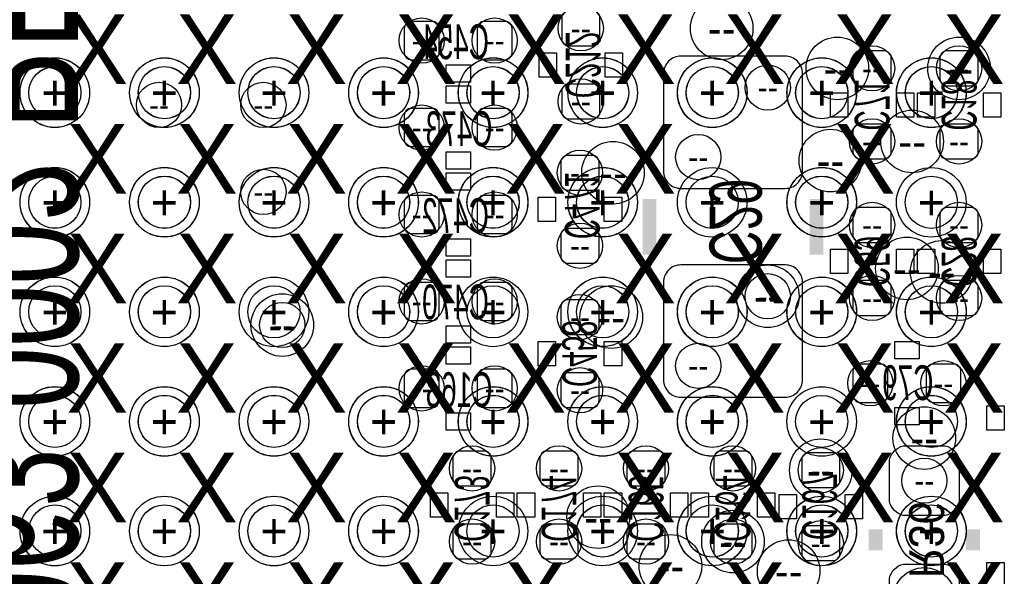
# Model space of a CAD drawing. Extents: x -22 to 398, y -34 to 263.
# Tile 11 of 48: x 27.37 to 34.56, y 18.23 to 22.3. Entities that reach past the tile are written whole.
import ezdxf
from ezdxf.enums import TextEntityAlignment as Align

# ---------------------------------------------------------------- set-up
doc = ezdxf.new("R2010")
doc.units = 0
for name, color, linetype in [('ASSY_BOT', 211, 'CONTINUOUS'), ('BOT', 153, 'CONTINUOUS'), ('DRILL', 254, 'CONTINUOUS'), ('SILK_BOT', 120, 'CONTINUOUS'), ('TOP', 5, 'CONTINUOUS')]:
    doc.layers.add(name, color=color, linetype=linetype)

# ---------------------------------------------------------------- blocks, each defined once
blk = doc.blocks.new('FIGURE_CIRCLE')
blk.add_circle((0, 0), 0.5)

msp = doc.modelspace()

# ---------------------------------------------------------------- linework, layer by layer
at = {"layer": 'BOT'}
for points in [[(31.559754, 22.10562, 0.414214), (31.610554, 22.15642), (31.610554, 22.30882, 0.414214), (31.559754, 22.35962), (31.381954, 22.35962, 0.414214), (31.331154, 22.30882), (31.331154, 22.15642, 0.414214), (31.381954, 22.10562)], [(30.435804, 22.23262, 0.414214), (30.385004, 22.28342), (30.232604, 22.28342, 0.414214), (30.181804, 22.23262), (30.181804, 22.05482, 0.414214), (30.232604, 22.00402), (30.385004, 22.00402, 0.414214), (30.435804, 22.05482)], [(30.969204, 22.23262, 0.414214), (30.918404, 22.28342), (30.766004, 22.28342, 0.414214), (30.715204, 22.23262), (30.715204, 22.05482, 0.414214), (30.766004, 22.00402), (30.918404, 22.00402, 0.414214), (30.969204, 22.05482)], [(32.201104, 21.06422), (32.963104, 21.06422, 0.414214), (33.090104, 21.19122), (33.090104, 21.90242, 0.414214), (32.963104, 22.02942), (32.201104, 22.02942, 0.414214), (32.074104, 21.90242), (32.074104, 21.19122, 0.414214)], [(33.687004, 21.81352, 0.414214), (33.737804, 21.86432), (33.737804, 22.01672, 0.414214), (33.687004, 22.06752), (33.509204, 22.06752, 0.414214), (33.458404, 22.01672), (33.458404, 21.86432, 0.414214), (33.509204, 21.81352)], [(34.322004, 21.81352, 0.414214), (34.372804, 21.86432), (34.372804, 22.01672, 0.414214), (34.322004, 22.06752), (34.144204, 22.06752, 0.414214), (34.093404, 22.01672), (34.093404, 21.86432, 0.414214), (34.144204, 21.81352)], [(31.381954, 21.82622, 0.414214), (31.331154, 21.77542), (31.331154, 21.62302, 0.414214), (31.381954, 21.57222), (31.559754, 21.57222, 0.414214), (31.610554, 21.62302), (31.610554, 21.77542, 0.414214), (31.559754, 21.82622)], [(30.435804, 21.59762, 0.414214), (30.385004, 21.64842), (30.232604, 21.64842, 0.414214), (30.181804, 21.59762), (30.181804, 21.41982, 0.414214), (30.232604, 21.36902), (30.385004, 21.36902, 0.414214), (30.435804, 21.41982)], [(30.969204, 21.59762, 0.414214), (30.918404, 21.64842), (30.766004, 21.64842, 0.414214), (30.715204, 21.59762), (30.715204, 21.41982, 0.414214), (30.766004, 21.36902), (30.918404, 21.36902, 0.414214), (30.969204, 21.41982)], [(33.509204, 21.53412, 0.414214), (33.458404, 21.48332), (33.458404, 21.33092, 0.414214), (33.509204, 21.28012), (33.687004, 21.28012, 0.414214), (33.737804, 21.33092), (33.737804, 21.48332, 0.414214), (33.687004, 21.53412)], [(34.144204, 21.53412, 0.414214), (34.093404, 21.48332), (34.093404, 21.33092, 0.414214), (34.144204, 21.28012), (34.322004, 21.28012, 0.414214), (34.372804, 21.33092), (34.372804, 21.48332, 0.414214), (34.322004, 21.53412)], [(31.375604, 21.30552, 0.414214), (31.324804, 21.25472), (31.324804, 21.10232, 0.414214), (31.375604, 21.05152), (31.553404, 21.05152, 0.414214), (31.604204, 21.10232), (31.604204, 21.25472, 0.414214), (31.553404, 21.30552)], [(30.435804, 20.96262, 0.414214), (30.385004, 21.01342), (30.232604, 21.01342, 0.414214), (30.181804, 20.96262), (30.181804, 20.78482, 0.414214), (30.232604, 20.73402), (30.385004, 20.73402, 0.414214), (30.435804, 20.78482)], [(30.969204, 20.96262, 0.414214), (30.918404, 21.01342), (30.766004, 21.01342, 0.414214), (30.715204, 20.96262), (30.715204, 20.78482, 0.414214), (30.766004, 20.73402), (30.918404, 20.73402, 0.414214), (30.969204, 20.78482)], [(33.687004, 20.67052, 0.414214), (33.737804, 20.72132), (33.737804, 20.87372, 0.414214), (33.687004, 20.92452), (33.509204, 20.92452, 0.414214), (33.458404, 20.87372), (33.458404, 20.72132, 0.414214), (33.509204, 20.67052)], [(34.322004, 20.67052, 0.414214), (34.372804, 20.72132), (34.372804, 20.87372, 0.414214), (34.322004, 20.92452), (34.144204, 20.92452, 0.414214), (34.093404, 20.87372), (34.093404, 20.72132, 0.414214), (34.144204, 20.67052)], [(31.375604, 20.77212, 0.414214), (31.324804, 20.72132), (31.324804, 20.56892, 0.414214), (31.375604, 20.51812), (31.553404, 20.51812, 0.414214), (31.604204, 20.56892), (31.604204, 20.72132, 0.414214), (31.553404, 20.77212)], [(32.201104, 19.54022), (32.963104, 19.54022, 0.414214), (33.090104, 19.66722), (33.090104, 20.37842, 0.414214), (32.963104, 20.50542), (32.201104, 20.50542, 0.414214), (32.074104, 20.37842), (32.074104, 19.66722, 0.414214)], [(30.435804, 20.32762, 0.414214), (30.385004, 20.37842), (30.232604, 20.37842, 0.414214), (30.181804, 20.32762), (30.181804, 20.14982, 0.414214), (30.232604, 20.09902), (30.385004, 20.09902, 0.414214), (30.435804, 20.14982)], [(30.969204, 20.32762, 0.414214), (30.918404, 20.37842), (30.766004, 20.37842, 0.414214), (30.715204, 20.32762), (30.715204, 20.14982, 0.414214), (30.766004, 20.09902), (30.918404, 20.09902, 0.414214), (30.969204, 20.14982)], [(33.509204, 20.39112, 0.414214), (33.458404, 20.34032), (33.458404, 20.18792, 0.414214), (33.509204, 20.13712), (33.687004, 20.13712, 0.414214), (33.737804, 20.18792), (33.737804, 20.34032, 0.414214), (33.687004, 20.39112)], [(34.144204, 20.39112, 0.414214), (34.093404, 20.34032), (34.093404, 20.18792, 0.414214), (34.144204, 20.13712), (34.322004, 20.13712, 0.414214), (34.372804, 20.18792), (34.372804, 20.34032, 0.414214), (34.322004, 20.39112)], [(31.375604, 20.25142, 0.414214), (31.324804, 20.20062), (31.324804, 20.04822, 0.414214), (31.375604, 19.99742), (31.553404, 19.99742, 0.414214), (31.604204, 20.04822), (31.604204, 20.20062, 0.414214), (31.553404, 20.25142)], [(33.712404, 19.73072, 0.414214), (33.661604, 19.78152), (33.509204, 19.78152, 0.414214), (33.458404, 19.73072), (33.458404, 19.55292, 0.414214), (33.509204, 19.50212), (33.661604, 19.50212, 0.414214), (33.712404, 19.55292)], [(33.991804, 19.55292, 0.414214), (34.042604, 19.50212), (34.195004, 19.50212, 0.414214), (34.245804, 19.55292), (34.245804, 19.73072, 0.414214), (34.195004, 19.78152), (34.042604, 19.78152, 0.414214), (33.991804, 19.73072)], [(30.435804, 19.69262, 0.414214), (30.385004, 19.74342), (30.232604, 19.74342, 0.414214), (30.181804, 19.69262), (30.181804, 19.51482, 0.414214), (30.232604, 19.46402), (30.385004, 19.46402, 0.414214), (30.435804, 19.51482)], [(30.715204, 19.51482, 0.414214), (30.766004, 19.46402), (30.918404, 19.46402, 0.414214), (30.969204, 19.51482), (30.969204, 19.69262, 0.414214), (30.918404, 19.74342), (30.766004, 19.74342, 0.414214), (30.715204, 19.69262)], [(31.375604, 19.71802, 0.414214), (31.324804, 19.66722), (31.324804, 19.51482, 0.414214), (31.375604, 19.46402), (31.553404, 19.46402, 0.414214), (31.604204, 19.51482), (31.604204, 19.66722, 0.414214), (31.553404, 19.71802)], [(30.766004, 18.89252, 0.414214), (30.816804, 18.94332), (30.816804, 19.09572, 0.414214), (30.766004, 19.14652), (30.588204, 19.14652, 0.414214), (30.537404, 19.09572), (30.537404, 18.94332, 0.414214), (30.588204, 18.89252)], [(31.401004, 18.89252, 0.414214), (31.451804, 18.94332), (31.451804, 19.09572, 0.414214), (31.401004, 19.14652), (31.223204, 19.14652, 0.414214), (31.172404, 19.09572), (31.172404, 18.94332, 0.414214), (31.223204, 18.89252)], [(32.036004, 18.89252, 0.414214), (32.086804, 18.94332), (32.086804, 19.09572, 0.414214), (32.036004, 19.14652), (31.858204, 19.14652, 0.414214), (31.807404, 19.09572), (31.807404, 18.94332, 0.414214), (31.858204, 18.89252)], [(32.671004, 18.89252, 0.414214), (32.721804, 18.94332), (32.721804, 19.09572, 0.414214), (32.671004, 19.14652), (32.493204, 19.14652, 0.414214), (32.442404, 19.09572), (32.442404, 18.94332, 0.414214), (32.493204, 18.89252)], [(33.312354, 18.87982, 0.414214), (33.363154, 18.93062), (33.363154, 19.08302, 0.414214), (33.312354, 19.13382), (33.134554, 19.13382, 0.414214), (33.083754, 19.08302), (33.083754, 18.93062, 0.414214), (33.134554, 18.87982)], [(33.725104, 18.77822), (33.725104, 19.08302, -0.294587), (33.826704, 19.18462), (34.131504, 19.18462, -0.294587), (34.233104, 19.08302), (34.233104, 18.77822, -0.294587), (34.131504, 18.67662), (33.826704, 18.67662, -0.294587)], [(30.588204, 18.61312, 0.414214), (30.537404, 18.56232), (30.537404, 18.40992, 0.414214), (30.588204, 18.35912), (30.766004, 18.35912, 0.414214), (30.816804, 18.40992), (30.816804, 18.56232, 0.414214), (30.766004, 18.61312)], [(31.223204, 18.61312, 0.414214), (31.172404, 18.56232), (31.172404, 18.40992, 0.414214), (31.223204, 18.35912), (31.401004, 18.35912, 0.414214), (31.451804, 18.40992), (31.451804, 18.56232, 0.414214), (31.401004, 18.61312)], [(31.858204, 18.61312, 0.414214), (31.807404, 18.56232), (31.807404, 18.40992, 0.414214), (31.858204, 18.35912), (32.036004, 18.35912, 0.414214), (32.086804, 18.40992), (32.086804, 18.56232, 0.414214), (32.036004, 18.61312)], [(32.671004, 18.35912, 0.414214), (32.721804, 18.40992), (32.721804, 18.56232, 0.414214), (32.671004, 18.61312), (32.493204, 18.61312, 0.414214), (32.442404, 18.56232), (32.442404, 18.40992, 0.414214), (32.493204, 18.35912)], [(33.134554, 18.60042, 0.414214), (33.083754, 18.54962), (33.083754, 18.39722, 0.414214), (33.134554, 18.34642), (33.312354, 18.34642, 0.414214), (33.363154, 18.39722), (33.363154, 18.54962, 0.414214), (33.312354, 18.60042)], [(33.725104, 17.91462), (33.725104, 18.21942, -0.294587), (33.826704, 18.32102), (34.131504, 18.32102, -0.294587), (34.233104, 18.21942), (34.233104, 17.91462, -0.294587), (34.131504, 17.81302), (33.826704, 17.81302, -0.294587)]]:
    msp.add_lwpolyline(points, format="xyb", close=True, dxfattribs=at)
at = {"layer": 'SILK_BOT'}
for points in [[(31.166054, 22.05482), (31.293054, 22.05482), (31.293054, 21.87702), (31.166054, 21.87702)], [(31.648654, 22.05482), (31.775654, 22.05482), (31.775654, 21.87702), (31.648654, 21.87702)], [(30.664404, 21.96592), (30.664404, 21.83892), (30.486604, 21.83892), (30.486604, 21.96592)], [(30.664404, 21.81352), (30.664404, 21.68652), (30.486604, 21.68652), (30.486604, 21.81352)], [(33.293304, 21.76272), (33.420304, 21.76272), (33.420304, 21.58492), (33.293304, 21.58492)], [(33.775904, 21.76272), (33.902904, 21.76272), (33.902904, 21.58492), (33.775904, 21.58492)], [(33.928304, 21.76272), (34.055304, 21.76272), (34.055304, 21.58492), (33.928304, 21.58492)], [(34.410904, 21.76272), (34.537904, 21.76272), (34.537904, 21.58492), (34.410904, 21.58492)], [(30.664404, 21.33092), (30.664404, 21.20392), (30.486604, 21.20392), (30.486604, 21.33092)], [(30.664404, 21.17852), (30.664404, 21.05152), (30.486604, 21.05152), (30.486604, 21.17852)], [(31.159704, 21.00072), (31.286704, 21.00072), (31.286704, 20.82292), (31.159704, 20.82292)], [(31.642304, 21.00072), (31.769304, 21.00072), (31.769304, 20.82292), (31.642304, 20.82292)], [(30.664404, 20.69592), (30.664404, 20.56892), (30.486604, 20.56892), (30.486604, 20.69592)], [(33.420304, 20.44192), (33.293304, 20.44192), (33.293304, 20.61972), (33.420304, 20.61972)], [(33.902904, 20.44192), (33.775904, 20.44192), (33.775904, 20.61972), (33.902904, 20.61972)], [(34.055304, 20.44192), (33.928304, 20.44192), (33.928304, 20.61972), (34.055304, 20.61972)], [(34.537904, 20.44192), (34.410904, 20.44192), (34.410904, 20.61972), (34.537904, 20.61972)], [(30.664404, 20.54352), (30.664404, 20.41652), (30.486604, 20.41652), (30.486604, 20.54352)], [(30.664404, 20.06092), (30.664404, 19.93392), (30.486604, 19.93392), (30.486604, 20.06092)], [(31.159704, 19.94662), (31.286704, 19.94662), (31.286704, 19.76882), (31.159704, 19.76882)], [(31.642304, 19.94662), (31.769304, 19.94662), (31.769304, 19.76882), (31.642304, 19.76882)], [(33.941004, 19.94662), (33.941004, 19.81962), (33.763204, 19.81962), (33.763204, 19.94662)], [(30.664404, 19.90852), (30.664404, 19.78152), (30.486604, 19.78152), (30.486604, 19.90852)], [(30.664404, 19.42592), (30.664404, 19.29892), (30.486604, 19.29892), (30.486604, 19.42592)], [(33.941004, 19.46402), (33.941004, 19.33702), (33.763204, 19.33702), (33.763204, 19.46402)], [(34.436304, 19.47672), (34.563304, 19.47672), (34.563304, 19.29892), (34.436304, 19.29892)], [(30.499304, 18.66392), (30.372304, 18.66392), (30.372304, 18.84172), (30.499304, 18.84172)], [(30.981904, 18.66392), (30.854904, 18.66392), (30.854904, 18.84172), (30.981904, 18.84172)], [(31.134304, 18.66392), (31.007304, 18.66392), (31.007304, 18.84172), (31.134304, 18.84172)], [(31.616904, 18.66392), (31.489904, 18.66392), (31.489904, 18.84172), (31.616904, 18.84172)], [(31.769304, 18.66392), (31.642304, 18.66392), (31.642304, 18.84172), (31.769304, 18.84172)], [(32.251904, 18.66392), (32.124904, 18.66392), (32.124904, 18.84172), (32.251904, 18.84172)], [(32.404304, 18.66392), (32.277304, 18.66392), (32.277304, 18.84172), (32.404304, 18.84172)], [(32.886904, 18.66392), (32.759904, 18.66392), (32.759904, 18.84172), (32.886904, 18.84172)], [(32.918654, 18.82902), (33.045654, 18.82902), (33.045654, 18.65122), (32.918654, 18.65122)], [(33.401254, 18.82902), (33.528254, 18.82902), (33.528254, 18.65122), (33.401254, 18.65122)], [(34.563304, 18.15592), (34.436304, 18.15592), (34.436304, 18.33372), (34.563304, 18.33372)]]:
    msp.add_lwpolyline(points, close=True, dxfattribs=at)
at = {"layer": 'SILK_BOT', "const_width": 0.1016}
for points in [[(31.972504, 20.98802), (31.972504, 20.58162)], [(33.191704, 20.98802), (33.191704, 20.58162)], [(33.623504, 18.42262), (33.623504, 18.57502)], [(34.334704, 18.42262), (34.334704, 18.57502)]]:
    msp.add_lwpolyline(points, dxfattribs=at)
at = {"layer": 'TOP'}
for centre in [(27.63012, 21.76272), (28.43022, 21.76272), (29.230066, 21.76272), (30.030166, 21.76272), (30.830012, 21.76272), (31.630112, 21.76272), (32.430212, 21.76272), (33.230058, 21.76272), (34.030158, 21.76272), (27.63012, 20.962874), (28.43022, 20.962874), (29.230066, 20.962874), (30.030166, 20.962874), (30.830012, 20.962874), (31.630112, 20.962874), (32.430212, 20.962874), (33.230058, 20.962874), (34.030158, 20.962874), (27.63012, 20.162774), (28.43022, 20.162774), (29.230066, 20.162774), (30.030166, 20.162774), (30.830012, 20.162774), (31.630112, 20.162774), (32.430212, 20.162774), (33.230058, 20.162774), (34.030158, 20.162774), (27.63012, 19.362928), (28.43022, 19.362928), (29.230066, 19.362928), (30.030166, 19.362928), (30.830012, 19.362928), (31.630112, 19.362928), (32.430212, 19.362928), (33.230058, 19.362928), (34.030158, 19.362928), (27.63012, 18.562828), (28.43022, 18.562828), (29.230066, 18.562828), (30.030166, 18.562828), (30.830012, 18.562828), (31.630112, 18.562828), (32.430212, 18.562828), (33.230058, 18.562828), (34.030158, 18.562828)]:
    msp.add_circle(centre, 0.1905, dxfattribs=at)

# ---------------------------------------------------------------- block references
at = {"layer": 'DRILL'}
for p, xscale, yscale in [((32.499554, 22.23262), 0.4572, 0.4572), ((31.470854, 22.23262), 0.3302, 0.3302), ((30.308804, 22.14372), 0.3302, 0.3302), ((30.842204, 22.14372), 0.3302, 0.3302), ((33.344104, 21.94052), 0.4572, 0.4572), ((34.233104, 21.94052), 0.4572, 0.4572), ((33.598104, 21.94052), 0.3302, 0.3302), ((34.233104, 21.94052), 0.3302, 0.3302), ((27.63012, 21.76272), 0.508, 0.508), ((27.630374, 21.763736), 0.508, 0.508), ((28.43022, 21.76272), 0.508, 0.508), ((28.430474, 21.763736), 0.508, 0.508), ((29.230066, 21.76272), 0.508, 0.508), ((29.230574, 21.763736), 0.508, 0.508), ((30.029912, 21.76272), 0.508, 0.508), ((30.030674, 21.763736), 0.508, 0.508), ((30.830012, 21.76272), 0.508, 0.508), ((30.830774, 21.763736), 0.508, 0.508), ((31.630112, 21.76272), 0.508, 0.508), ((31.630874, 21.763736), 0.508, 0.508), ((32.429958, 21.76272), 0.508, 0.508), ((32.430974, 21.763736), 0.508, 0.508), ((33.229804, 21.76272), 0.508, 0.508), ((33.231074, 21.763736), 0.508, 0.508), ((34.029904, 21.76272), 0.508, 0.508), ((34.031174, 21.763736), 0.508, 0.508), ((27.630374, 21.763736), 0.381, 0.381), ((28.430474, 21.763736), 0.381, 0.381), ((29.230574, 21.763736), 0.381, 0.381), ((30.030674, 21.763736), 0.381, 0.381), ((30.830774, 21.763736), 0.381, 0.381), ((31.630874, 21.763736), 0.381, 0.381), ((32.430974, 21.763736), 0.381, 0.381), ((32.836104, 21.80082), 0.3302, 0.3302), ((33.231074, 21.763736), 0.381, 0.381), ((34.031174, 21.763736), 0.381, 0.381), ((31.470854, 21.69922), 0.3302, 0.3302), ((28.391104, 21.67382), 0.3302, 0.3302), ((29.153104, 21.67382), 0.3302, 0.3302), ((30.308804, 21.50872), 0.3302, 0.3302), ((30.842204, 21.50872), 0.3302, 0.3302), ((33.598104, 21.40712), 0.3302, 0.3302), ((33.890204, 21.40712), 0.4572, 0.4572), ((34.233104, 21.40712), 0.3302, 0.3302), ((32.328104, 21.29282), 0.3302, 0.3302), ((33.293304, 21.26742), 0.4572, 0.4572), ((31.705804, 21.17852), 0.4572, 0.4572), ((31.464504, 21.17852), 0.3302, 0.3302), ((27.63012, 20.96262), 0.508, 0.508), ((27.630374, 20.963636), 0.508, 0.508), ((28.43022, 20.96262), 0.508, 0.508), ((28.430474, 20.963636), 0.508, 0.508), ((29.230066, 20.96262), 0.508, 0.508), ((29.230574, 20.963636), 0.508, 0.508), ((30.029912, 20.96262), 0.508, 0.508), ((30.030674, 20.963636), 0.508, 0.508), ((30.830012, 20.96262), 0.508, 0.508), ((30.830774, 20.963636), 0.508, 0.508), ((31.630112, 20.96262), 0.508, 0.508), ((31.630874, 20.963636), 0.508, 0.508), ((32.429958, 20.96262), 0.508, 0.508), ((33.229804, 20.96262), 0.508, 0.508), ((33.231074, 20.963636), 0.508, 0.508), ((34.029904, 20.96262), 0.508, 0.508), ((27.630374, 20.963636), 0.381, 0.381), ((28.430474, 20.963636), 0.381, 0.381), ((29.153104, 21.03882), 0.3302, 0.3302), ((29.230574, 20.963636), 0.381, 0.381), ((30.030674, 20.963636), 0.381, 0.381), ((30.830774, 20.963636), 0.381, 0.381), ((31.630874, 20.963636), 0.381, 0.381), ((33.231074, 20.963636), 0.381, 0.381), ((30.308804, 20.87372), 0.3302, 0.3302), ((30.842204, 20.87372), 0.3302, 0.3302), ((33.598104, 20.79752), 0.3302, 0.3302), ((34.233104, 20.79752), 0.3302, 0.3302), ((31.464504, 20.64512), 0.3302, 0.3302), ((33.852104, 20.48002), 0.4572, 0.4572), ((34.106104, 20.45462), 0.4572, 0.4572), ((32.836104, 20.27682), 0.4572, 0.4572), ((32.836104, 20.27682), 0.3302, 0.3302), ((33.598104, 20.26412), 0.3302, 0.3302), ((34.233104, 20.26412), 0.3302, 0.3302), ((27.63012, 20.162774), 0.508, 0.508), ((27.630374, 20.163536), 0.508, 0.508), ((27.630374, 20.163536), 0.381, 0.381), ((28.43022, 20.162774), 0.508, 0.508), ((28.430474, 20.163536), 0.508, 0.508), ((28.430474, 20.163536), 0.381, 0.381), ((29.230066, 20.162774), 0.508, 0.508), ((30.029912, 20.162774), 0.508, 0.508), ((30.030674, 20.163536), 0.508, 0.508), ((30.030674, 20.163536), 0.381, 0.381), ((30.308804, 20.23872), 0.3302, 0.3302), ((30.830012, 20.162774), 0.508, 0.508), ((30.842204, 20.23872), 0.3302, 0.3302), ((31.630112, 20.162774), 0.508, 0.508), ((31.630874, 20.163536), 0.508, 0.508), ((31.630874, 20.163536), 0.381, 0.381), ((31.693104, 20.12442), 0.4572, 0.4572), ((32.429958, 20.162774), 0.508, 0.508), ((32.430974, 20.163536), 0.508, 0.508), ((32.430974, 20.163536), 0.381, 0.381), ((33.229804, 20.162774), 0.508, 0.508), ((33.231074, 20.163536), 0.508, 0.508), ((33.231074, 20.163536), 0.381, 0.381), ((34.029904, 20.162774), 0.508, 0.508), ((34.031174, 20.163536), 0.508, 0.508), ((34.031174, 20.163536), 0.381, 0.381), ((29.290772, 20.066762), 0.4572, 0.4572), ((31.464504, 20.12442), 0.3302, 0.3302), ((29.290772, 20.066762), 0.3302, 0.3302), ((32.328104, 19.76882), 0.3302, 0.3302), ((33.585404, 19.64182), 0.3302, 0.3302), ((34.118804, 19.64182), 0.3302, 0.3302), ((30.308804, 19.60372), 0.3302, 0.3302), ((30.842204, 19.60372), 0.3302, 0.3302), ((31.464504, 19.59102), 0.3302, 0.3302), ((27.63012, 19.362674), 0.508, 0.508), ((27.630374, 19.363436), 0.508, 0.508), ((28.43022, 19.362674), 0.508, 0.508), ((28.430474, 19.363436), 0.508, 0.508), ((29.230066, 19.362674), 0.508, 0.508), ((29.230574, 19.363436), 0.508, 0.508), ((30.030166, 19.362674), 0.508, 0.508), ((30.030674, 19.363436), 0.508, 0.508), ((30.830012, 19.362674), 0.508, 0.508), ((30.830774, 19.363436), 0.508, 0.508), ((31.630112, 19.362674), 0.508, 0.508), ((31.630874, 19.363436), 0.508, 0.508), ((32.429958, 19.362674), 0.508, 0.508), ((32.430974, 19.363436), 0.508, 0.508), ((33.229804, 19.362674), 0.508, 0.508), ((34.029904, 19.362674), 0.508, 0.508), ((34.031174, 19.363436), 0.508, 0.508), ((27.630374, 19.363436), 0.381, 0.381), ((28.430474, 19.363436), 0.381, 0.381), ((29.230574, 19.363436), 0.381, 0.381), ((30.030674, 19.363436), 0.381, 0.381), ((30.830774, 19.363436), 0.381, 0.381), ((31.630874, 19.363436), 0.381, 0.381), ((32.430974, 19.363436), 0.381, 0.381), ((34.031174, 19.363436), 0.381, 0.381), ((33.979104, 19.24177), 0.4572, 0.4572), ((33.223454, 19.00682), 0.4572, 0.4572), ((30.677104, 19.01952), 0.3302, 0.3302), ((31.312104, 19.01952), 0.3302, 0.3302), ((31.947104, 19.01952), 0.3302, 0.3302), ((32.582104, 19.01952), 0.3302, 0.3302), ((33.223454, 19.00682), 0.3302, 0.3302), ((33.979104, 18.93062), 0.3302, 0.3302), ((31.597854, 18.66392), 0.4572, 0.4572), ((27.629866, 18.562574), 0.508, 0.508), ((27.630374, 18.563336), 0.508, 0.508), ((28.43022, 18.562828), 0.508, 0.508), ((28.430474, 18.563336), 0.508, 0.508), ((29.230066, 18.562574), 0.508, 0.508), ((29.230574, 18.563336), 0.508, 0.508), ((30.030166, 18.562574), 0.508, 0.508), ((30.030674, 18.563336), 0.508, 0.508), ((30.830012, 18.562828), 0.508, 0.508), ((31.630112, 18.562828), 0.508, 0.508), ((31.630874, 18.563336), 0.508, 0.508), ((32.429958, 18.562828), 0.508, 0.508), ((32.430974, 18.563336), 0.508, 0.508), ((33.229804, 18.562828), 0.508, 0.508), ((33.231074, 18.563336), 0.508, 0.508), ((34.029904, 18.562828), 0.508, 0.508), ((34.031174, 18.563336), 0.508, 0.508), ((27.630374, 18.563336), 0.381, 0.381), ((28.430474, 18.563336), 0.381, 0.381), ((29.230574, 18.563336), 0.381, 0.381), ((30.030674, 18.563336), 0.381, 0.381), ((31.630874, 18.563336), 0.381, 0.381), ((32.430974, 18.563336), 0.381, 0.381), ((32.582104, 18.48612), 0.4572, 0.4572), ((33.231074, 18.563336), 0.381, 0.381), ((34.031174, 18.563336), 0.381, 0.381), ((30.677104, 18.48612), 0.3302, 0.3302), ((31.312104, 18.48612), 0.3302, 0.3302), ((31.947104, 18.48612), 0.3302, 0.3302), ((32.582104, 18.48612), 0.3302, 0.3302), ((33.223454, 18.47342), 0.3302, 0.3302), ((32.124904, 18.30832), 0.4572, 0.4572), ((32.988504, 18.27022), 0.4572, 0.4572), ((33.979104, 18.06702), 0.4572, 0.4572)]:
    msp.add_blockref('FIGURE_CIRCLE', p, dxfattribs=dict(at, xscale=xscale, yscale=yscale))

# ---------------------------------------------------------------- texts
at = {"layer": 'ASSY_BOT', "text_generation_flag": 2, "width": 0.6}
for s, p in [('C454', (30.556454, 22.008084)), ('C473', (30.581854, 21.373084)), ('C472', (30.556454, 20.738084)), ('C470', (30.5562, 20.108418)), ('C79', (33.858454, 19.518884)), ('C163', (30.581854, 19.468084))]:
    msp.add_text(s, height=0.254, dxfattribs=at).set_placement(p, align=Align.CENTER)
at = {"layer": 'ASSY_BOT', "text_generation_flag": 2}
for s, height, width, p in [('C212', 0.254, 0.6, (31.360872, 21.96592)), ('C71', 0.254, 0.6, (33.471104, 21.67382)), ('C18', 0.254, 0.6, (34.106104, 21.67382)), ('C471', 0.254, 0.6, (31.354522, 20.93722)), ('C29', 0.381, 0.666667, (32.410654, 20.82292)), ('C59', 0.254, 0.6, (33.471104, 20.53082)), ('C28', 0.254, 0.6, (34.106104, 20.53082)), ('C458', 0.254, 0.6, (31.335218, 19.85772)), ('C173', 0.254, 0.6, (30.550104, 18.72742)), ('C174', 0.254, 0.6, (31.185104, 18.72742)), ('C165', 0.254, 0.6, (31.820104, 18.72742)), ('C164', 0.254, 0.6, (32.455104, 18.72742)), ('C167', 0.254, 0.6, (33.087818, 18.74012)), ('R36', 0.254, 0.9, (33.869122, 18.49882))]:
    msp.add_text(s, height=height, rotation=270, dxfattribs=dict(at, width=width)).set_placement(p, align=Align.CENTER)
at = {"layer": 'DRILL'}
for s, height, p in [('X', 0.508, (27.940254, 22.08022)), ('X', 0.508, (28.740354, 22.08022)), ('X', 0.508, (29.540454, 22.08022)), ('X', 0.508, (30.340554, 22.08022)), ('X', 0.508, (31.140654, 22.08022)), ('X', 0.508, (31.940754, 22.08022)), ('X', 0.508, (32.740854, 22.08022)), ('X', 0.508, (33.540954, 22.08022)), ('X', 0.508, (34.341054, 22.08022)), ('--', 0.1651, (31.470854, 22.23262)), ('--', 0.2286, (32.499554, 22.23262)), ('--', 0.1651, (30.308804, 22.14372)), ('--', 0.1651, (30.842204, 22.14372)), ('--', 0.2286, (33.344104, 21.94052)), ('--', 0.1651, (33.598104, 21.94052)), ('--', 0.2286, (34.233104, 21.94052)), ('--', 0.1651, (34.233104, 21.94052)), ('+', 0.254, (27.63012, 21.76272)), ('+', 0.254, (27.630374, 21.763736)), ('+', 0.1905, (27.630374, 21.763736)), ('+', 0.254, (28.43022, 21.76272)), ('+', 0.254, (28.430474, 21.763736)), ('+', 0.1905, (28.430474, 21.763736)), ('+', 0.254, (29.230066, 21.76272)), ('+', 0.254, (29.230574, 21.763736)), ('+', 0.1905, (29.230574, 21.763736)), ('+', 0.254, (30.029912, 21.76272)), ('+', 0.254, (30.030674, 21.763736)), ('+', 0.1905, (30.030674, 21.763736)), ('+', 0.254, (30.830012, 21.76272)), ('+', 0.254, (30.830774, 21.763736)), ('+', 0.1905, (30.830774, 21.763736)), ('+', 0.254, (31.630112, 21.76272)), ('+', 0.254, (31.630874, 21.763736)), ('+', 0.1905, (31.630874, 21.763736)), ('+', 0.254, (32.429958, 21.76272)), ('+', 0.254, (32.430974, 21.763736)), ('+', 0.1905, (32.430974, 21.763736)), ('--', 0.1651, (32.836104, 21.80082)), ('+', 0.254, (33.229804, 21.76272)), ('+', 0.254, (33.231074, 21.763736)), ('+', 0.1905, (33.231074, 21.763736)), ('+', 0.254, (34.029904, 21.76272)), ('+', 0.254, (34.031174, 21.763736)), ('+', 0.1905, (34.031174, 21.763736)), ('--', 0.1651, (28.391104, 21.67382)), ('--', 0.1651, (29.153104, 21.67382)), ('--', 0.1651, (31.470854, 21.69922)), ('X', 0.508, (27.940254, 21.28012)), ('X', 0.508, (28.740354, 21.28012)), ('X', 0.508, (29.540454, 21.28012)), ('X', 0.508, (30.340554, 21.28012)), ('X', 0.508, (31.140654, 21.28012)), ('X', 0.508, (31.940754, 21.28012)), ('X', 0.508, (33.540954, 21.28012)), ('--', 0.1651, (30.308804, 21.50872)), ('--', 0.1651, (30.842204, 21.50872)), ('--', 0.1651, (33.598104, 21.40712)), ('--', 0.2286, (33.890204, 21.40712)), ('--', 0.1651, (34.233104, 21.40712)), ('--', 0.1651, (32.328104, 21.29282)), ('--', 0.2286, (33.293304, 21.26742)), ('--', 0.1651, (31.464504, 21.17852)), ('--', 0.2286, (31.705804, 21.17852)), ('+', 0.254, (27.63012, 20.96262)), ('+', 0.254, (27.630374, 20.963636)), ('+', 0.1905, (27.630374, 20.963636)), ('+', 0.254, (28.43022, 20.96262)), ('+', 0.254, (28.430474, 20.963636)), ('+', 0.1905, (28.430474, 20.963636)), ('--', 0.1651, (29.153104, 21.03882)), ('+', 0.254, (29.230066, 20.96262)), ('+', 0.254, (29.230574, 20.963636)), ('+', 0.1905, (29.230574, 20.963636)), ('+', 0.254, (30.029912, 20.96262)), ('+', 0.254, (30.030674, 20.963636)), ('+', 0.1905, (30.030674, 20.963636)), ('+', 0.254, (30.830012, 20.96262)), ('+', 0.254, (30.830774, 20.963636)), ('+', 0.1905, (30.830774, 20.963636)), ('+', 0.254, (31.630112, 20.96262)), ('+', 0.254, (31.630874, 20.963636)), ('+', 0.1905, (31.630874, 20.963636)), ('+', 0.254, (32.429958, 20.96262)), ('+', 0.254, (33.229804, 20.96262)), ('+', 0.254, (33.231074, 20.963636)), ('+', 0.1905, (33.231074, 20.963636)), ('+', 0.254, (34.029904, 20.96262)), ('--', 0.1651, (30.308804, 20.87372)), ('--', 0.1651, (30.842204, 20.87372)), ('--', 0.1651, (33.598104, 20.79752)), ('--', 0.1651, (34.233104, 20.79752)), ('X', 0.508, (27.940254, 20.48002)), ('X', 0.508, (28.740354, 20.48002)), ('X', 0.508, (29.540454, 20.48002)), ('X', 0.508, (30.340554, 20.48002)), ('X', 0.508, (31.940754, 20.48002)), ('X', 0.508, (32.740854, 20.48002)), ('X', 0.508, (33.540954, 20.48002)), ('X', 0.508, (34.341054, 20.48002)), ('--', 0.1651, (31.464504, 20.64512)), ('--', 0.2286, (33.852104, 20.48002)), ('--', 0.2286, (34.106104, 20.45462)), ('+', 0.254, (27.63012, 20.162774)), ('+', 0.254, (27.630374, 20.163536)), ('+', 0.1905, (27.630374, 20.163536)), ('+', 0.254, (28.43022, 20.162774)), ('+', 0.254, (28.430474, 20.163536)), ('+', 0.1905, (28.430474, 20.163536)), ('+', 0.254, (29.230066, 20.162774)), ('+', 0.254, (30.029912, 20.162774)), ('+', 0.254, (30.030674, 20.163536)), ('+', 0.1905, (30.030674, 20.163536)), ('--', 0.1651, (30.308804, 20.23872)), ('+', 0.254, (30.830012, 20.162774)), ('--', 0.1651, (30.842204, 20.23872)), ('+', 0.254, (31.630112, 20.162774)), ('+', 0.254, (31.630874, 20.163536)), ('+', 0.1905, (31.630874, 20.163536)), ('+', 0.254, (32.429958, 20.162774)), ('+', 0.254, (32.430974, 20.163536)), ('+', 0.1905, (32.430974, 20.163536)), ('--', 0.2286, (32.836104, 20.27682)), ('--', 0.1651, (32.836104, 20.27682)), ('+', 0.254, (33.229804, 20.162774)), ('+', 0.254, (33.231074, 20.163536)), ('+', 0.1905, (33.231074, 20.163536)), ('--', 0.1651, (33.598104, 20.26412)), ('+', 0.254, (34.029904, 20.162774)), ('+', 0.254, (34.031174, 20.163536)), ('+', 0.1905, (34.031174, 20.163536)), ('--', 0.1651, (34.233104, 20.26412)), ('--', 0.1651, (31.464504, 20.12442)), ('--', 0.2286, (31.693104, 20.12442)), ('--', 0.2286, (29.290772, 20.066762)), ('--', 0.1651, (29.290772, 20.066762)), ('X', 0.508, (27.940254, 19.67992)), ('X', 0.508, (28.740354, 19.67992)), ('X', 0.508, (29.540454, 19.67992)), ('X', 0.508, (30.340554, 19.67992)), ('X', 0.508, (31.140654, 19.67992)), ('X', 0.508, (31.940754, 19.67992)), ('X', 0.508, (32.740854, 19.67992)), ('X', 0.508, (33.540954, 19.67992)), ('X', 0.508, (34.341054, 19.67992)), ('--', 0.1651, (32.328104, 19.76882)), ('--', 0.1651, (33.585404, 19.64182)), ('--', 0.1651, (34.118804, 19.64182)), ('--', 0.1651, (30.308804, 19.60372)), ('--', 0.1651, (30.842204, 19.60372)), ('--', 0.1651, (31.464504, 19.59102)), ('+', 0.254, (27.63012, 19.362674)), ('+', 0.254, (27.630374, 19.363436)), ('+', 0.1905, (27.630374, 19.363436)), ('+', 0.254, (28.43022, 19.362674)), ('+', 0.254, (28.430474, 19.363436)), ('+', 0.1905, (28.430474, 19.363436)), ('+', 0.254, (29.230066, 19.362674)), ('+', 0.254, (29.230574, 19.363436)), ('+', 0.1905, (29.230574, 19.363436)), ('+', 0.254, (30.030166, 19.362674)), ('+', 0.254, (30.030674, 19.363436)), ('+', 0.1905, (30.030674, 19.363436)), ('+', 0.254, (30.830012, 19.362674)), ('+', 0.254, (30.830774, 19.363436)), ('+', 0.1905, (30.830774, 19.363436)), ('+', 0.254, (31.630112, 19.362674)), ('+', 0.254, (31.630874, 19.363436)), ('+', 0.1905, (31.630874, 19.363436)), ('+', 0.254, (32.429958, 19.362674)), ('+', 0.254, (32.430974, 19.363436)), ('+', 0.1905, (32.430974, 19.363436)), ('+', 0.254, (33.229804, 19.362674)), ('+', 0.254, (34.029904, 19.362674)), ('+', 0.254, (34.031174, 19.363436)), ('+', 0.1905, (34.031174, 19.363436)), ('--', 0.2286, (33.979104, 19.24177)), ('X', 0.508, (27.940254, 18.87982)), ('X', 0.508, (28.740354, 18.87982)), ('X', 0.508, (29.540454, 18.87982)), ('X', 0.508, (30.340554, 18.87982)), ('X', 0.508, (31.940754, 18.87982)), ('X', 0.508, (32.740854, 18.87982)), ('X', 0.508, (33.540954, 18.87982)), ('X', 0.508, (34.341054, 18.87982)), ('--', 0.1651, (30.677104, 19.01952)), ('--', 0.1651, (31.312104, 19.01952)), ('--', 0.1651, (31.947104, 19.01952)), ('--', 0.1651, (32.582104, 19.01952)), ('--', 0.2286, (33.223454, 19.00682)), ('--', 0.1651, (33.223454, 19.00682)), ('--', 0.1651, (33.979104, 18.93062)), ('+', 0.254, (27.629866, 18.562574)), ('+', 0.254, (27.630374, 18.563336)), ('+', 0.1905, (27.630374, 18.563336)), ('+', 0.254, (28.43022, 18.562828)), ('+', 0.254, (28.430474, 18.563336)), ('+', 0.1905, (28.430474, 18.563336)), ('+', 0.254, (29.230066, 18.562574)), ('+', 0.254, (29.230574, 18.563336)), ('+', 0.1905, (29.230574, 18.563336)), ('+', 0.254, (30.030166, 18.562574)), ('+', 0.254, (30.030674, 18.563336)), ('+', 0.1905, (30.030674, 18.563336)), ('+', 0.254, (30.830012, 18.562828)), ('--', 0.2286, (31.597854, 18.66392)), ('+', 0.254, (31.630112, 18.562828)), ('+', 0.254, (31.630874, 18.563336)), ('+', 0.1905, (31.630874, 18.563336)), ('+', 0.254, (32.429958, 18.562828)), ('+', 0.254, (32.430974, 18.563336)), ('+', 0.1905, (32.430974, 18.563336)), ('+', 0.254, (33.229804, 18.562828)), ('+', 0.254, (33.231074, 18.563336)), ('+', 0.1905, (33.231074, 18.563336)), ('+', 0.254, (34.029904, 18.562828)), ('+', 0.254, (34.031174, 18.563336)), ('+', 0.1905, (34.031174, 18.563336)), ('--', 0.1651, (30.677104, 18.48612)), ('--', 0.1651, (31.312104, 18.48612)), ('--', 0.1651, (31.947104, 18.48612)), ('--', 0.2286, (32.582104, 18.48612)), ('--', 0.1651, (32.582104, 18.48612)), ('--', 0.1651, (33.223454, 18.47342)), ('X', 0.508, (27.940254, 18.07972)), ('X', 0.508, (28.740354, 18.07972)), ('X', 0.508, (29.540454, 18.07972)), ('X', 0.508, (30.340554, 18.07972)), ('X', 0.508, (31.140654, 18.07972)), ('X', 0.508, (31.940754, 18.07972)), ('--', 0.2286, (32.124904, 18.30832)), ('X', 0.508, (32.740854, 18.07972)), ('X', 0.508, (34.341054, 18.07972)), ('--', 0.2286, (32.988504, 18.27022))]:
    msp.add_text(s, height=height, dxfattribs=at).set_placement(p, align=Align.MIDDLE_CENTER)
at = {"layer": 'SILK_BOT', "text_generation_flag": 2, "width": 0.685714}
msp.add_text('M-P-00063-0002 REV-2.0', height=0.889, rotation=270, dxfattribs=at).set_placement((26.91003, 15.149576))

doc.saveas('drawing.dxf')
